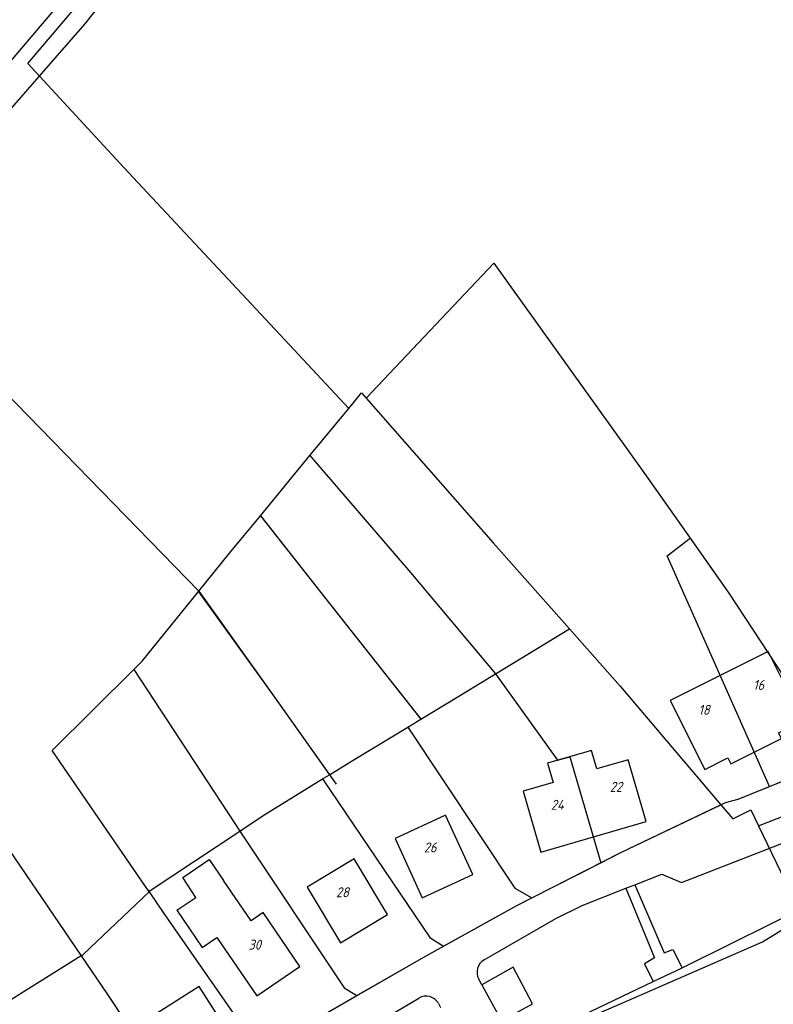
# Model space of a CAD drawing. Extents: x 124314 to 128016, y 450271 to 453716.
# Tile 12 of 40: x 124697 to 124791, y 450895 to 451019. Entities that reach past the tile are written whole.
import ezdxf
from ezdxf.enums import TextEntityAlignment as Align

# ---------------------------------------------------------------- set-up
doc = ezdxf.new("R2010")
doc.units = 0
doc.header["$MEASUREMENT"] = 0
for name, color, linetype in [('Default_113', 7, 'Continuous'), ('Default_21', 40, 'Continuous'), ('Default_4', 1, 'Continuous'), ('Default_48', 140, 'Continuous'), ('Default_80', 7, 'Continuous'), ('Default_99', 2, 'Continuous')]:
    doc.layers.add(name, color=color, linetype=linetype)
doc.styles.add('Style-ENGINEERING', font='isoct.shx', dxfattribs={"oblique": 15})

msp = doc.modelspace()

# ---------------------------------------------------------------- linework, layer by layer
at = {"layer": 'Default_21', "lineweight": -3, "flags": 128}
for points in [[(124697.66, 451013.01), (124710.42, 451028.07), (124728.02, 451050.3), (124740.94, 451066.86), (124744.06, 451070.89)], [(124697.66, 451013.01), (124709.7, 451000)], [(124709.7, 451000), (124730.46, 450977.8), (124737.93, 450969.75)], [(124652.97, 450962.52), (124654.91, 450964.49), (124665.57, 450976.27), (124677.47, 450989.72), (124694.65, 450971.98), (124719.1, 450946.83)], [(124740.11, 450971.06), (124756.13, 450987.97), (124774.95, 450961.73), (124780.75, 450953.5)], [(124737.93, 450969.75), (124739.54, 450971.7), (124740.11, 450971.06)], [(124740.11, 450971.06), (124756.06, 450952.89), (124765.61, 450942.11)], [(124733.06, 450963.84), (124737.93, 450969.75)], [(124726.83, 450956.29), (124733.06, 450963.84)], [(124733.06, 450963.84), (124745.67, 450949.18), (124756.36, 450936.49)], [(124719.1, 450946.83), (124722.97, 450951.61), (124726.83, 450956.29)], [(124726.83, 450956.29), (124734.87, 450946.08)], [(124777.87, 450951.27), (124780.75, 450953.5)], [(124780.75, 450953.5), (124785.62, 450946.58), (124792.59, 450935.98)], [(124790.73, 450922.35), (124777.87, 450951.27)], [(124710.97, 450937.01), (124712.02, 450938.05), (124719.1, 450946.83)], [(124719.1, 450946.83), (124728.39, 450933.86), (124735.49, 450923.81)], [(124734.87, 450946.08), (124746.97, 450930.79)], [(124756.36, 450936.49), (124765.61, 450942.11)], [(124765.61, 450942.11), (124771.99, 450934.91), (124784.62, 450920.05)], [(124712.86, 450909.15), (124700.7, 450926.86), (124710.97, 450937.01)], [(124710.97, 450937.01), (124723.61, 450917.72), (124724.26, 450916.75)], [(124746.97, 450930.79), (124751.75, 450933.69), (124756.36, 450936.49)], [(124756.36, 450936.49), (124764.14, 450925.63), (124765.67, 450926.08), (124769.54, 450912.79)], [(124735.49, 450923.81), (124738.28, 450925.53), (124745.32, 450929.8)], [(124745.32, 450929.8), (124746.97, 450930.79)], [(124745.32, 450929.8), (124758.77, 450909.59), (124760.88, 450908.37)], [(124790.73, 450922.35), (124794.94, 450924.04), (124799.27, 450926.03)], [(124734.65, 450923.3), (124735.49, 450923.81)], [(124789.36, 450917.4), (124801.82, 450922.29), (124800.7, 450923.93)], [(124724.26, 450916.75), (124727.18, 450918.69), (124734.65, 450923.3)], [(124734.65, 450923.3), (124748.09, 450903.41), (124749.83, 450902.32)], [(124784.62, 450920.05), (124785.19, 450920.33), (124786.79, 450920.76), (124790.73, 450922.35)], [(124769.54, 450912.79), (124772.05, 450914.07), (124784.62, 450920.05)], [(124784.62, 450920.05), (124786.12, 450918.29), (124788.38, 450919.43), (124789.36, 450917.4)], [(124692.45, 450918.48), (124704.33, 450901.11)], [(124789.36, 450917.4), (124794.87, 450905.97)], [(124712.86, 450909.15), (124712.99, 450909.28), (124724.26, 450916.75)], [(124724.26, 450916.75), (124737.34, 450897.11), (124738.95, 450896.11)], [(124760.88, 450908.37), (124769.54, 450912.79)], [(124704.33, 450901.11), (124704.58, 450901.26), (124712.86, 450909.15)], [(124712.86, 450909.15), (124714.73, 450906.43), (124727.04, 450888.68)], [(124749.83, 450902.32), (124759, 450907.41), (124760.88, 450908.37)], [(124694.03, 450857.52), (124697.7, 450859.18), (124707.86, 450863.87), (124723.22, 450873.08), (124727.16, 450874.95), (124750.94, 450885.96), (124773.07, 450895.54), (124789.83, 450902.88), (124794.87, 450905.97)], [(124738.95, 450896.11), (124747.66, 450901.11), (124749.83, 450902.32)], [(124704.33, 450901.11), (124688.95, 450891.47), (124702.06, 450872.02)], [(124704.33, 450901.11), (124707.64, 450896.27), (124717.36, 450881.61)], [(124727.04, 450888.68), (124734.96, 450893.82), (124738.95, 450896.11)]]:
    msp.add_lwpolyline(points, dxfattribs=at)
at = {"layer": 'Default_4', "lineweight": -3, "flags": 128}
for points in [[(124794.9, 450930.59), (124790.57, 450939.27), (124778.27, 450933.14), (124782.59, 450924.47), (124785.51, 450925.92), (124785.86, 450925.2), (124792.23, 450928.38), (124791.87, 450929.09), (124794.9, 450930.59)], [(124775.23, 450917.95), (124772.97, 450925.71), (124769.06, 450924.57), (124768.39, 450926.87), (124762.87, 450925.26), (124763.57, 450922.86), (124759.8, 450921.76), (124762.04, 450914.09), (124775.23, 450917.95)], [(124753.5, 450911.3), (124750.08, 450918.75), (124743.73, 450915.84), (124747.15, 450908.39), (124753.5, 450911.3)], [(124716.36, 450906.82), (124718.74, 450908.44), (124717.1, 450910.95), (124720.4, 450913.2), (124722.2, 450910.56)], [(124742.79, 450906.29), (124738.59, 450913.27), (124732.69, 450909.72), (124736.9, 450902.74), (124742.79, 450906.29)], [(124731.8, 450899.78), (124727.2, 450906.53), (124725.66, 450905.48), (124722.2, 450910.56)], [(124716.36, 450906.82), (124719.54, 450902.16), (124721.38, 450903.41), (124726.37, 450896.09), (124731.8, 450899.78)], [(124725.3, 450887.66), (124719.16, 450897.27), (124712.16, 450892.82), (124718.29, 450883.2), (124725.3, 450887.66)]]:
    msp.add_lwpolyline(points, dxfattribs=at)
at = {"layer": 'Default_48', "lineweight": -3, "flags": 128}
for points in [[(124741.8, 451066.08), (124741.48, 451066.62), (124741.06, 451066.94), (124740.48, 451067.08), (124740.06, 451067.06), (124739.32, 451066.88), (124736.12, 451063.92), (124704.38, 451023.86), (124690.44, 451007.46), (124689.02, 451005.76), (124688.48, 451005.04), (124688.58, 451004.56), (124689.4, 451003.7), (124689.78, 451003.4), (124690.36, 451002.8), (124690.84, 451002.74), (124691.22, 451002.88), (124691.66, 451003.14), (124692.16, 451003.52), (124704.82, 451017.96), (124726.54, 451045.36), (124740.36, 451063.48), (124741.62, 451065), (124741.8, 451066.08)], [(124779.75, 450899.6), (124780.19, 450899.81), (124796.56, 450907.91), (124818.54, 450919.87), (124838.68, 450931.4)], [(124776.13, 450897.87), (124779.75, 450899.6)], [(124544.09, 450719.76), (124556.81, 450735.12), (124573.79, 450754.84), (124588.06, 450771.04), (124587.66, 450771.39), (124597.96, 450782.6), (124605.8, 450791.06), (124616.69, 450801.66), (124630.96, 450815.16), (124638.37, 450821.41), (124651.46, 450831.7), (124661.8, 450839), (124662.43, 450838.45), (124666.6, 450841.48), (124666.24, 450841.93), (124676.39, 450848.27), (124690.24, 450856.47), (124706.76, 450865.29), (124727.16, 450874.95), (124759.59, 450889.97), (124776.13, 450897.87)]]:
    msp.add_lwpolyline(points, dxfattribs=at)
at = {"layer": 'Default_80', "lineweight": -3, "flags": 128}
for points in [[(124733.06, 450963.84), (124745.67, 450949.18), (124756.36, 450936.49)], [(124726.88, 450956.25), (124734.87, 450946.08)], [(124719.11, 450946.7), (124728.39, 450933.86), (124736.34, 450922.62)], [(124734.87, 450946.08), (124747.01, 450930.73)]]:
    msp.add_lwpolyline(points, dxfattribs=at)
at = {"layer": 'Default_99', "lineweight": -3, "flags": 128}
for points in [[(124773.82, 450910.01), (124777.21, 450911.34), (124779.69, 450910.32), (124799.45, 450918.01), (124801.39, 450920.14), (124803.1, 450921.65), (124804.35, 450922.6), (124806.42, 450923.82), (124808.33, 450924.99), (124814.09, 450927.57), (124823.92, 450933.18), (124835.82, 450940.17)], [(124725.35, 450887.59), (124734.96, 450893.82), (124747.66, 450901.11), (124759, 450907.41), (124772.05, 450914.07), (124785.19, 450920.33), (124786.79, 450920.76), (124794.94, 450924.04), (124801.95, 450927.25)], [(124772.71, 450909.58), (124773.82, 450910.01)], [(124773.82, 450910.01), (124777.52, 450901.47), (124778.6, 450901.9), (124779.75, 450899.6)], [(124754.93, 450900.6), (124763.93, 450905.8), (124767.2, 450907.42), (124772.71, 450909.58)], [(124772.71, 450909.58), (124776.29, 450900.84), (124775.05, 450900.11), (124776.13, 450897.87)], [(124757.1, 450892.96), (124761, 450895.1), (124758.54, 450899.7), (124754.62, 450897.47)], [(124754.62, 450897.47), (124754.24, 450898.16)], [(124754.62, 450897.47), (124757.1, 450892.96)], [(124578.51, 450763.18), (124585.81, 450771.38), (124591.12, 450777.72), (124596.3, 450785.09), (124597.76, 450787.14), (124606.62, 450796.68), (124629.67, 450817.96), (124641.34, 450828.52), (124649.07, 450834.68), (124654.28, 450838.49), (124666.97, 450846.43), (124686.93, 450858.15), (124704.69, 450868.34), (124719.95, 450877.78), (124729.74, 450883.53), (124732.39, 450885.31), (124734.21, 450886.84), (124738.07, 450890.29), (124741.7, 450892.81), (124746.71, 450895.79)], [(124749.19, 450895.12), (124749.45, 450894.64)]]:
    msp.add_lwpolyline(points, dxfattribs=at)
at = {"layer": 'Default_99', "lineweight": -3}
for centre, major_axis, end_param in [((124755.83, 450899.03), (-0.9, 1.57), 1.551132), ((124747.62, 450894.26), (1.57, 0.86), 1.604828)]:
    msp.add_ellipse(centre, major_axis=major_axis, ratio=1, start_param=0, end_param=end_param, dxfattribs=at)

# ---------------------------------------------------------------- texts
at = {"layer": 'Default_113', "lineweight": -3, "style": 'Style-ENGINEERING', "oblique": 15}
for s, p in [('16', (124789.36, 450935.08)), ('18', (124782.51, 450931.96)), ('22', (124771.46, 450922.3)), ('24', (124764.1, 450920.05)), ('26', (124748.14, 450914.7)), ('28', (124737.13, 450909.08)), ('30', (124726.12, 450902.5))]:
    msp.add_text(s, height=1.25, dxfattribs=at).set_placement(p, align=Align.MIDDLE_CENTER)

doc.saveas('drawing.dxf')
